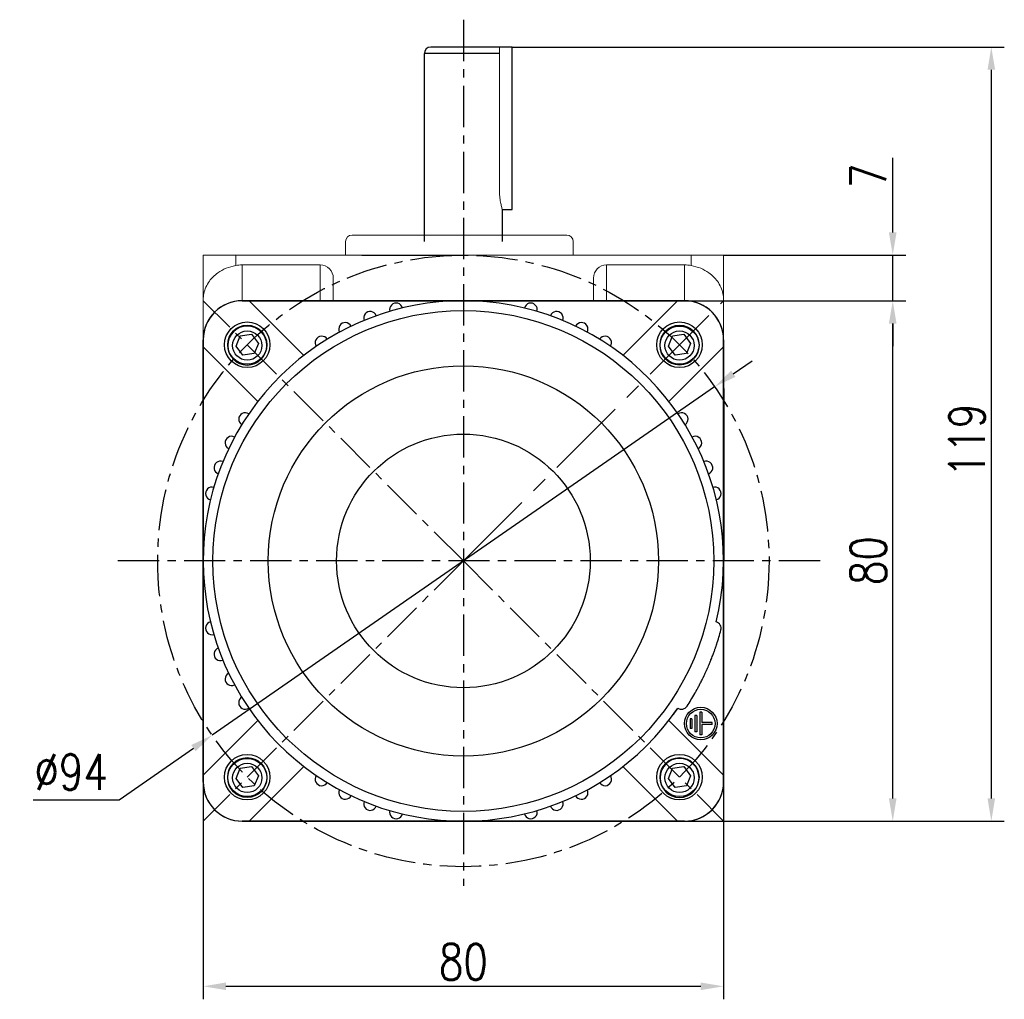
# Model space of a CAD drawing. Header units: inches. Extents: x -753 to 5070, y -3075 to 1581.
# Tile 63 of 178: x 2137 to 2288, y 1062 to 1212. Entities that reach past the tile are written whole.
import ezdxf

# ---------------------------------------------------------------- set-up
doc = ezdxf.new("R2010")
doc.units = ezdxf.units.IN
doc.header["$LTSCALE"] = 10
doc.header["$MEASUREMENT"] = 0
doc.linetypes.add('CENTER', pattern=[10.16, 6.35, -1.27, 1.27, -1.27])
for name, color, linetype in [('1轮廓实线层', 7, 'Continuous'), ('3中心线层', 1, 'CENTER'), ('7标注层', 4, 'Continuous')]:
    doc.layers.add(name, color=color, linetype=linetype)
doc.styles.add('TH_GBDIM', font='romans.shx', dxfattribs={"width": 0.8, "bigfont": 'gbcbig.shx'})
doc.dimstyles.new('TH_GBDIM', dxfattribs={"dimtxt": 3.5, "dimasz": 2.5, "dimexe": 2, "dimexo": 0, "dimgap": 1, "dimtad": 1, "dimdec": 4, "dimdsep": 46, "dimtxsty": 'TH_GBDIM', "dimcen": 0.09, "dimclrd": 4, "dimclre": 4, "dimclrt": 3, "dimadec": 0, "dimazin": 0, "dimtfac": 1, "dimtdec": 4, "dimtmove": 0, "dimatfit": 3, "dimfxl": 1, "dimtzin": 0, "dimarcsym": 0})

# ---------------------------------------------------------------- blocks, each defined once
blk = doc.blocks.new('*D170')
at = {"layer": '7标注层', "color": 4, "lineweight": -2, "transparency": 16777216}
for p, q in [((2165.05, 1107.48), (2165.05, 1061.77)), ((2245.05, 1107.48), (2245.05, 1061.77)), ((2168.55, 1063.77), (2241.55, 1063.77))]:
    blk.add_line(p, q, dxfattribs=at)
at = {"layer": '7标注层', "color": 4, "transparency": 16777216}
for points in [[(2168.55, 1064.35), (2168.55, 1063.18), (2165.05, 1063.77)], [(2241.55, 1064.35), (2241.55, 1063.18), (2245.05, 1063.77)]]:
    blk.add_solid(points, dxfattribs=at)
at = {"layer": 'Defpoints', "color": 0, "transparency": 16777216}
for p in [(2165.05, 1107.48), (2245.05, 1107.48), (2245.05, 1063.77)]:
    blk.add_point(p, dxfattribs=at)
at = {"layer": '7标注层', "color": 3, "transparency": 16777216, "insert": (2205.05, 1067.52), "char_height": 5.5, "attachment_point": 5, "style": 'TH_GBDIM'}
blk.add_mtext('{80}{}{}', dxfattribs=at)
blk = doc.blocks.new('*D171')
at = {"layer": '7标注层', "color": 4, "lineweight": -2, "transparency": 16777216}
for p, q in [((2234.93, 1169.15), (2273.07, 1169.15)), ((2271.07, 1092.65), (2271.07, 1165.65)), ((2245.05, 1089.15), (2273.07, 1089.15))]:
    blk.add_line(p, q, dxfattribs=at)
at = {"layer": '7标注层', "color": 4, "transparency": 16777216}
for points in [[(2270.48, 1165.65), (2271.65, 1165.65), (2271.07, 1169.15)], [(2270.48, 1092.65), (2271.65, 1092.65), (2271.07, 1089.15)]]:
    blk.add_solid(points, dxfattribs=at)
at = {"layer": 'Defpoints', "color": 0, "transparency": 16777216}
for p in [(2234.93, 1169.15), (2271.07, 1169.15), (2245.05, 1089.15)]:
    blk.add_point(p, dxfattribs=at)
at = {"layer": '7标注层', "color": 3, "transparency": 16777216, "insert": (2267.32, 1129.2), "char_height": 5.5, "attachment_point": 5, "rotation": 90, "style": 'TH_GBDIM'}
blk.add_mtext('{80}{}{}', dxfattribs=at)
blk = doc.blocks.new('*D172')
at = {"layer": '7标注层', "color": 4, "lineweight": -2, "transparency": 16777216}
for p, q in [((2271.07, 1179.65), (2271.07, 1191.14)), ((2245.05, 1176.15), (2273.07, 1176.15)), ((2271.07, 1169.15), (2271.07, 1176.15)), ((2246.62, 1169.15), (2273.07, 1169.15)), ((2271.07, 1165.65), (2271.07, 1162.15))]:
    blk.add_line(p, q, dxfattribs=at)
at = {"layer": '7标注层', "color": 4, "transparency": 16777216}
for points in [[(2270.48, 1179.65), (2271.65, 1179.65), (2271.07, 1176.15)], [(2270.48, 1165.65), (2271.65, 1165.65), (2271.07, 1169.15)]]:
    blk.add_solid(points, dxfattribs=at)
at = {"layer": 'Defpoints', "color": 0, "transparency": 16777216}
for p in [(2245.05, 1176.15), (2271.07, 1176.15), (2246.62, 1169.15)]:
    blk.add_point(p, dxfattribs=at)
at = {"layer": '7标注层', "color": 3, "transparency": 16777216, "insert": (2267.32, 1188.36), "char_height": 5.5, "attachment_point": 5, "rotation": 90, "style": 'TH_GBDIM'}
blk.add_mtext('{7}{}{}', dxfattribs=at)
blk = doc.blocks.new('*D173')
at = {"layer": '7标注层', "color": 4, "lineweight": -2, "transparency": 16777216}
for p, q in [((2246.55, 1157.93), (2249.43, 1159.92)), ((2243.68, 1155.93), (2166.43, 1102.37)), ((2152.12, 1092.45), (2163.55, 1100.38)), ((2138.89, 1092.45), (2152.12, 1092.45))]:
    blk.add_line(p, q, dxfattribs=at)
at = {"layer": '7标注层', "color": 4, "transparency": 16777216}
for points in [[(2246.22, 1158.41), (2246.89, 1157.45), (2243.68, 1155.93)], [(2163.22, 1100.86), (2163.88, 1099.9), (2166.43, 1102.37)]]:
    blk.add_solid(points, dxfattribs=at)
at = {"layer": 'Defpoints', "color": 0, "transparency": 16777216}
for p in [(2243.68, 1155.93), (2166.43, 1102.37)]:
    blk.add_point(p, dxfattribs=at)
at = {"layer": '7标注层', "color": 3, "transparency": 16777216, "insert": (2144.75, 1096.7), "char_height": 5.5, "attachment_point": 5, "style": 'TH_GBDIM'}
blk.add_mtext('{∅94}{}{}', dxfattribs=at)
blk = doc.blocks.new('*D174')
at = {"layer": '7标注层', "color": 4, "lineweight": -2, "transparency": 16777216}
for p, q in [((2212.55, 1208.15), (2288.22, 1208.15)), ((2286.22, 1204.65), (2286.22, 1092.65)), ((2221.52, 1089.15), (2288.22, 1089.15))]:
    blk.add_line(p, q, dxfattribs=at)
at = {"layer": '7标注层', "color": 4, "transparency": 16777216}
for points in [[(2285.64, 1204.65), (2286.81, 1204.65), (2286.22, 1208.15)], [(2285.64, 1092.65), (2286.81, 1092.65), (2286.22, 1089.15)]]:
    blk.add_solid(points, dxfattribs=at)
at = {"layer": 'Defpoints', "color": 0, "transparency": 16777216}
for p in [(2212.55, 1208.15), (2221.52, 1089.15), (2286.22, 1089.15)]:
    blk.add_point(p, dxfattribs=at)
at = {"layer": '7标注层', "color": 3, "transparency": 16777216, "insert": (2282.47, 1147.66), "char_height": 5.5, "attachment_point": 5, "rotation": 90, "style": 'TH_GBDIM'}
blk.add_mtext('{119}{}{}', dxfattribs=at)

msp = doc.modelspace()

# ---------------------------------------------------------------- linework, layer by layer
at = {"color": 7, "linetype": 'Continuous', "lineweight": 15}
msp.add_line((2210.596, 1186.14), (2210.596, 1208.154), dxfattribs=at)
for p, q in [((2179.303, 1169.154), (2171.053, 1169.154)), ((2179.303, 1169.154), (2187.45, 1169.154)), ((2187.45, 1169.154), (2194.015, 1169.154)), ((2216.055, 1169.154), (2230.803, 1169.154)), ((2239.053, 1169.154), (2230.803, 1169.154)), ((2165.053, 1163.154), (2165.053, 1154.904)), ((2170.107, 1162.177), (2170.759, 1163.747)), ((2170.759, 1163.747), (2172.489, 1164.004)), ((2172.489, 1164.004), (2173.53, 1162.598)), ((2236.575, 1162.177), (2237.226, 1163.747)), ((2237.226, 1163.747), (2238.956, 1164.004)), ((2238.956, 1164.004), (2239.997, 1162.598)), ((2245.053, 1154.904), (2245.053, 1163.154)), ((2171.148, 1160.771), (2170.107, 1162.177)), ((2173.53, 1162.598), (2172.879, 1161.027)), ((2237.616, 1160.771), (2236.575, 1162.177)), ((2239.997, 1162.598), (2239.346, 1161.027)), ((2172.879, 1161.027), (2171.148, 1160.771)), ((2239.346, 1161.027), (2237.616, 1160.771)), ((2165.053, 1111.551), (2165.053, 1154.904)), ((2245.053, 1154.904), (2245.053, 1146.756)), ((2165.053, 1103.404), (2165.053, 1111.551)), ((2165.053, 1103.404), (2165.053, 1095.154)), ((2245.053, 1095.154), (2245.053, 1103.404)), ((2170.107, 1095.709), (2170.759, 1097.279)), ((2170.759, 1097.279), (2172.489, 1097.536)), ((2172.489, 1097.536), (2173.53, 1096.13)), ((2173.53, 1096.13), (2172.879, 1094.56)), ((2236.575, 1095.709), (2237.226, 1097.279)), ((2237.226, 1097.279), (2238.956, 1097.536)), ((2238.956, 1097.536), (2239.997, 1096.13)), ((2239.997, 1096.13), (2239.346, 1094.56)), ((2171.148, 1094.303), (2170.107, 1095.709)), ((2172.879, 1094.56), (2171.148, 1094.303)), ((2237.616, 1094.303), (2236.575, 1095.709)), ((2239.346, 1094.56), (2237.616, 1094.303)), ((2171.053, 1089.154), (2179.303, 1089.154)), ((2230.803, 1089.154), (2239.053, 1089.154))]:
    msp.add_line(p, q)
for centre, radius in [((2171.819, 1162.387), 3.5), ((2238.286, 1162.387), 3.5), ((2171.819, 1162.27), 2.25), ((2238.286, 1162.27), 3), ((2238.286, 1162.27), 2.25), ((2171.819, 1095.92), 3.5), ((2238.286, 1095.92), 3.5), ((2171.819, 1095.803), 3), ((2171.819, 1095.803), 2.25), ((2238.286, 1095.803), 2.25)]:
    msp.add_circle(centre, radius)
at = {"extrusion": (0, 0, -1)}
for centre in [(-2171.819, 1162.27), (-2238.286, 1095.803)]:
    msp.add_circle(centre, 3, dxfattribs=at)
for centre, start, end in [((2171.053, 1163.154), 90, 180), ((2239.053, 1163.154), 0, 90), ((2171.053, 1095.154), 180, 270), ((2239.053, 1095.154), 270, 0)]:
    msp.add_arc(centre, 6, start, end)
at = {"color": 7, "linetype": 'Continuous', "lineweight": 15}
msp.add_open_spline([(2211.046, 1183.174), (2211.049, 1183.164), (2211.063, 1183.12), (2210.988, 1183.368), (2210.85, 1183.895), (2210.69, 1184.701), (2210.605, 1185.501), (2210.598, 1185.992), (2210.596, 1186.14)], degree=3, knots=[0, 0, 0, 0, 0.0602507, 0.2653074, 0.4728209, 0.6883267, 0.9057943, 1, 1, 1, 1], dxfattribs=at)
at = {"layer": '1轮廓实线层'}
for p, q in [((2212.553, 1208.154), (2200.053, 1208.154)), ((2212.553, 1183.154), (2212.553, 1208.154)), ((2199.053, 1178.248), (2199.053, 1207.154)), ((2207.053, 1207.154), (2199.053, 1207.154)), ((2210.596, 1207.154), (2207.053, 1207.154)), ((2211.053, 1178.248), (2211.053, 1183.154)), ((2171.053, 1169.154), (2172.124, 1169.154)), ((2172.124, 1169.154), (2205.053, 1169.154)), ((2172.124, 1169.154), (2172.424, 1168.854)), ((2180.526, 1160.752), (2172.424, 1168.854)), ((2205.053, 1169.154), (2237.981, 1169.154)), ((2237.681, 1168.854), (2229.579, 1160.752)), ((2237.681, 1168.854), (2237.981, 1169.154)), ((2237.981, 1169.154), (2239.053, 1169.154)), ((2165.053, 1162.083), (2165.053, 1163.154)), ((2245.053, 1163.154), (2245.053, 1162.083)), ((2165.053, 1129.154), (2165.053, 1162.083)), ((2165.353, 1161.783), (2165.053, 1162.083)), ((2165.353, 1161.783), (2173.455, 1153.681)), ((2236.651, 1153.681), (2244.753, 1161.783)), ((2245.053, 1162.083), (2244.753, 1161.783)), ((2245.053, 1162.083), (2245.053, 1129.154)), ((2245.08, 1155.654), (2245.065, 1102.654)), ((2165.053, 1096.225), (2165.053, 1129.154)), ((2245.053, 1129.154), (2245.053, 1096.225)), ((2244.003, 1116.354), (2244.003, 1116.354)), ((2240.953, 1105.404), (2240.653, 1105.404)), ((2240.653, 1105.404), (2240.653, 1102.904)), ((2240.953, 1105.404), (2240.953, 1102.904)), ((2241.703, 1105.904), (2241.403, 1105.904)), ((2241.403, 1105.904), (2241.403, 1102.404)), ((2241.703, 1105.904), (2241.703, 1104.304)), ((2173.455, 1104.627), (2165.353, 1096.525)), ((2244.753, 1096.525), (2236.651, 1104.627)), ((2240.203, 1104.904), (2239.903, 1104.904)), ((2239.903, 1104.904), (2239.903, 1103.404)), ((2240.203, 1104.904), (2240.203, 1103.404)), ((2243.303, 1104.304), (2241.703, 1104.304)), ((2241.703, 1104.004), (2241.703, 1102.404)), ((2243.303, 1104.004), (2241.703, 1104.004)), ((2243.303, 1104.004), (2243.303, 1104.304)), ((2240.203, 1103.404), (2239.903, 1103.404)), ((2240.953, 1102.904), (2240.653, 1102.904)), ((2241.703, 1102.404), (2241.403, 1102.404)), ((2172.424, 1089.454), (2180.526, 1097.556)), ((2229.579, 1097.556), (2237.681, 1089.454)), ((2165.053, 1096.225), (2165.353, 1096.525)), ((2165.053, 1095.154), (2165.053, 1096.225)), ((2244.753, 1096.525), (2245.053, 1096.225)), ((2245.053, 1096.225), (2245.053, 1095.154)), ((2172.124, 1089.154), (2171.053, 1089.154)), ((2172.424, 1089.454), (2172.124, 1089.154)), ((2205.053, 1089.154), (2172.124, 1089.154)), ((2237.981, 1089.154), (2205.053, 1089.154)), ((2237.981, 1089.154), (2237.681, 1089.454)), ((2239.053, 1089.154), (2237.981, 1089.154))]:
    msp.add_line(p, q, dxfattribs=at)
at = {"layer": '1轮廓实线层', "color": 7, "linetype": 'Continuous', "lineweight": 15}
for p, q in [((2186.944, 1178.248), (2186.944, 1176.154)), ((2187.943, 1179.248), (2204.738, 1179.248)), ((2204.738, 1179.248), (2220.945, 1179.248)), ((2221.944, 1176.154), (2221.944, 1178.248)), ((2165.053, 1176.154), (2170.053, 1176.154)), ((2165.053, 1169.315), (2165.053, 1176.154)), ((2170.053, 1176.154), (2170.053, 1174.569)), ((2170.053, 1176.154), (2240.053, 1176.154)), ((2240.053, 1174.569), (2240.053, 1176.154)), ((2240.053, 1176.154), (2245.053, 1176.154)), ((2245.053, 1176.154), (2245.053, 1169.315)), ((2171.053, 1174.654), (2171.053, 1169.154)), ((2183.053, 1174.654), (2171.053, 1174.654)), ((2183.053, 1169.154), (2183.053, 1174.654)), ((2227.053, 1174.654), (2227.053, 1169.154)), ((2227.053, 1174.654), (2239.053, 1174.654)), ((2239.053, 1169.154), (2239.053, 1174.654)), ((2185.053, 1172.633), (2185.053, 1169.154)), ((2225.053, 1169.154), (2225.053, 1172.633)), ((2165.053, 1163.154), (2165.053, 1169.315)), ((2171.053, 1169.154), (2172.124, 1169.154)), ((2172.124, 1169.154), (2194.015, 1169.154)), ((2237.981, 1169.154), (2239.053, 1169.154)), ((2245.053, 1169.315), (2245.053, 1163.154)), ((2165.053, 1162.083), (2165.053, 1163.154)), ((2245.053, 1163.154), (2245.053, 1162.083)), ((2165.053, 1129.154), (2165.053, 1162.083)), ((2245.053, 1162.083), (2245.053, 1129.154)), ((2165.053, 1096.225), (2165.053, 1129.154)), ((2245.053, 1129.154), (2245.053, 1096.225)), ((2165.053, 1095.154), (2165.053, 1096.225)), ((2245.053, 1096.225), (2245.053, 1095.154)), ((2194.015, 1089.154), (2172.124, 1089.154)), ((2237.981, 1089.154), (2216.055, 1089.154)), ((2239.053, 1089.154), (2237.981, 1089.154))]:
    msp.add_line(p, q, dxfattribs=at)
at = {"layer": '1轮廓实线层', "color": 0}
for points in [[(2216.055, 1169.154), (2171.053, 1169.154, 0.4142136), (2165.053, 1163.154), (2165.053, 1095.154, 0.4142136), (2171.053, 1089.154), (2216.055, 1089.154)], [(2216.055, 1089.154), (2239.053, 1089.154, 0.4142136), (2245.053, 1095.154), (2245.053, 1163.154, 0.4142136), (2239.053, 1169.154), (2216.055, 1169.154)]]:
    msp.add_lwpolyline(points, format="xyb", dxfattribs=at)
at = {"layer": '1轮廓实线层'}
for centre, radius in [((2205.053, 1129.154), 38.5), ((2171.819, 1162.388), 3.5), ((2238.287, 1162.388), 3.5), ((2171.819, 1162.388), 3), ((2238.287, 1162.388), 3), ((2205.053, 1129.154), 30), ((2205.053, 1129.154), 19.5), ((2241.553, 1104.154), 2.5), ((2241.553, 1104.154), 2.2), ((2171.819, 1095.92), 3.5), ((2238.287, 1095.92), 3.5), ((2171.819, 1095.92), 3), ((2238.287, 1095.92), 3)]:
    msp.add_circle(centre, radius, dxfattribs=at)
for centre, radius, start, end in [((2200.053, 1207.154), 1, 90, 180), ((2205.053, 1129.154), 40, 346.43243, 325.56757), ((2171.053, 1163.154), 6, 90, 180), ((2194.7, 1167.791), 1, 14.28378, 195.71622), ((2215.405, 1167.791), 1, 344.28378, 165.71622), ((2239.053, 1163.154), 6, 0, 90), ((2190.718, 1166.497), 1, 20.28378, 201.71622), ((2219.387, 1166.497), 1, 338.28378, 159.71622), ((2186.893, 1164.794), 1, 26.28378, 207.71622), ((2223.212, 1164.794), 1, 332.28378, 153.71622), ((2183.267, 1162.701), 1, 32.28378, 213.71622), ((2226.838, 1162.701), 1, 326.28378, 147.71622), ((2171.506, 1150.939), 1, 56.28378, 237.71622), ((2238.599, 1150.939), 1, 302.28378, 123.71622), ((2169.412, 1147.313), 1, 62.28378, 243.71622), ((2240.693, 1147.313), 1, 296.28378, 117.71622), ((2167.709, 1143.488), 1, 68.28378, 249.71622), ((2242.396, 1143.488), 1, 290.28378, 111.71622), ((2166.416, 1139.506), 1, 74.28378, 255.71622), ((2243.69, 1139.506), 1, 284.28378, 105.71622), ((2166.416, 1118.801), 1, 104.28378, 285.71622), ((2205.053, 1129.154), 38.5, 346.01062, 346.01275), ((2205.053, 1129.154), 40, 346.43243, 347.05742), ((2205.053, 1129.154), 40, 346.43243, 347.05742), ((2243.69, 1118.801), 1, 345, 75.71622), ((2205.053, 1129.154), 41, 341.8093, 345), ((2167.709, 1114.819), 1, 110.28378, 291.71622), ((2169.412, 1110.994), 1, 116.28378, 297.71622), ((2171.506, 1107.368), 1, 122.28378, 303.71622), ((2205.053, 1129.154), 41, 327, 330.1907), ((2238.599, 1107.368), 1, 236.28378, 327), ((2205.053, 1129.154), 40, 323.821, 325.56757), ((2205.053, 1129.154), 40, 323.821, 325.56757), ((2205.053, 1129.154), 40, 323.821, 323.82562), ((2183.267, 1095.607), 1, 146.28378, 327.71622), ((2226.838, 1095.607), 1, 212.28378, 33.71622), ((2171.053, 1095.154), 6, 180, 270), ((2239.053, 1095.154), 6, 270, 0), ((2186.893, 1093.513), 1, 152.28378, 333.71622), ((2223.212, 1093.513), 1, 206.28378, 27.71622), ((2190.718, 1091.81), 1, 158.28378, 339.71622), ((2219.387, 1091.81), 1, 200.28378, 21.71622), ((2194.7, 1090.517), 1, 164.28378, 345.71622), ((2215.405, 1090.517), 1, 194.28378, 15.71622)]:
    msp.add_arc(centre, radius, start, end, dxfattribs=at)
at = {"layer": '1轮廓实线层', "color": 7, "linetype": 'Continuous', "lineweight": 15}
for centre, radius, start, end in [((2187.944, 1178.248), 1, 90, 180), ((2220.944, 1178.248), 1, 0, 90), ((2171.053, 1163.154), 6, 90, 180), ((2239.053, 1163.154), 6, 0, 90), ((2171.053, 1095.154), 6, 180, 270), ((2239.053, 1095.154), 6, 270, 0)]:
    msp.add_arc(centre, radius, start, end, dxfattribs=at)
for centre, major_axis, start_param, end_param in [((2171.053, 1168.591), (0, -6.063), 3.1415927, 3.3090407), ((2183.053, 1172.633), (0, -2.021), 1.5707963, 3.1415927), ((2227.053, 1172.633), (0, 2.021), 0, 1.5707963), ((2239.053, 1168.591), (0, 6.063), 6.1157372, 6.2831853)]:
    msp.add_ellipse(centre, major_axis=major_axis, ratio=0.9896874, start_param=start_param, end_param=end_param, dxfattribs=at)
for points, knots in [([(2170.053, 1174.569), (2169.543, 1174.447), (2168.525, 1174.204), (2167.385, 1173.543), (2166.562, 1172.853), (2165.931, 1172.116), (2165.43, 1171.249), (2165.121, 1170.29), (2165.053, 1169.636), (2165.053, 1169.318), (2165.053, 1169.315)], [0, 0, 0, 0, 0.1632796, 0.325761, 0.4399397, 0.5573936, 0.7048218, 0.8564876, 0.9983726, 1, 1, 1, 1]), ([(2245.053, 1169.315), (2245.053, 1169.318), (2245.052, 1169.636), (2244.985, 1170.281), (2244.679, 1171.24), (2244.185, 1172.102), (2243.549, 1172.847), (2242.728, 1173.539), (2241.58, 1174.204), (2240.562, 1174.447), (2240.053, 1174.569)], [0, 0, 0, 0, 0.0016274, 0.1435129, 0.2910808, 0.4426062, 0.5569336, 0.6742378, 0.8367196, 1, 1, 1, 1])]:
    msp.add_open_spline(points, degree=3, knots=knots, dxfattribs=at)
at = {"layer": '1轮廓实线层'}
msp.add_open_spline([(2240.628, 1108.772), (2240.628, 1108.772), (2240.628, 1108.772), (2240.628, 1108.772), (2240.634, 1108.783), (2240.654, 1108.818), (2240.67, 1108.847), (2240.674, 1108.853), (2240.681, 1108.866), (2240.685, 1108.873), (2240.698, 1108.895), (2240.707, 1108.911), (2240.736, 1108.962), (2240.781, 1109.042), (2240.838, 1109.143), (2240.885, 1109.227), (2240.901, 1109.256), (2240.935, 1109.318), (2240.953, 1109.35), (2241.008, 1109.45), (2241.086, 1109.592), (2241.172, 1109.752), (2241.262, 1109.921), (2241.309, 1110.01), (2241.371, 1110.128), (2241.383, 1110.151), (2241.408, 1110.199), (2241.446, 1110.272), (2241.484, 1110.346), (2241.562, 1110.496), (2241.667, 1110.703), (2241.776, 1110.922), (2241.859, 1111.091), (2241.887, 1111.148), (2241.93, 1111.235), (2241.944, 1111.264), (2241.972, 1111.323), (2241.986, 1111.352), (2242.057, 1111.499), (2242.17, 1111.737), (2242.282, 1111.98), (2242.395, 1112.225), (2242.451, 1112.349), (2242.52, 1112.505), (2242.534, 1112.537), (2242.562, 1112.599), (2242.603, 1112.693), (2242.644, 1112.786), (2242.724, 1112.972), (2242.829, 1113.218), (2242.931, 1113.461), (2242.992, 1113.611), (2243.005, 1113.642), (2243.029, 1113.702), (2243.042, 1113.732), (2243.078, 1113.821), (2243.102, 1113.881), (2243.172, 1114.056), (2243.262, 1114.284), (2243.345, 1114.501), (2243.405, 1114.659), (2243.434, 1114.737), (2243.463, 1114.814), (2243.482, 1114.864), (2243.491, 1114.89), (2243.537, 1115.014), (2243.607, 1115.203), (2243.699, 1115.461), (2243.752, 1115.614), (2243.784, 1115.704), (2243.79, 1115.722), (2243.802, 1115.756), (2243.808, 1115.773), (2243.825, 1115.824), (2243.836, 1115.855), (2243.867, 1115.947), (2243.905, 1116.057), (2243.934, 1116.144), (2243.953, 1116.201), (2243.959, 1116.218), (2243.969, 1116.25), (2243.974, 1116.265), (2243.987, 1116.303), (2243.999, 1116.341), (2244.003, 1116.354), (2244.003, 1116.354)], degree=3, knots=[0, 0, 0, 0, 0.0017158, 0.0017158, 0.0329122, 0.0641086, 0.0641086, 0.0719077, 0.0719077, 0.0797068, 0.0797068, 0.0953049, 0.0953049, 0.1265013, 0.1576977, 0.1576977, 0.1732959, 0.1732959, 0.1888941, 0.1888941, 0.2200905, 0.2512869, 0.2512869, 0.2824832, 0.2824832, 0.2902823, 0.2902823, 0.2980814, 0.3136796, 0.3136796, 0.344876, 0.3760724, 0.3760724, 0.3916706, 0.3916706, 0.3994697, 0.3994697, 0.4072688, 0.4072688, 0.4384651, 0.4696615, 0.4696615, 0.5008579, 0.5008579, 0.508657, 0.508657, 0.5164561, 0.5320543, 0.5320543, 0.5632507, 0.594447, 0.594447, 0.6022461, 0.6022461, 0.6100452, 0.6100452, 0.6256434, 0.6256434, 0.6568398, 0.6880362, 0.6880362, 0.7036344, 0.7114335, 0.7114335, 0.7192326, 0.7192326, 0.750429, 0.7816253, 0.8128217, 0.8128217, 0.8206208, 0.8206208, 0.8284199, 0.8284199, 0.8440181, 0.8440181, 0.8752145, 0.9064109, 0.9064109, 0.922009, 0.922009, 0.9376072, 0.9376072, 0.9688036, 1, 1, 1, 1], dxfattribs=at)
at = {"layer": '3中心线层', "ltscale": 0.1}
for p, q in [((2205.053, 1212.356), (2205.053, 1079.205)), ((2205.053, 1129.154), (2165.062, 1169.144)), ((2259.892, 1129.154), (2151.683, 1129.154)), ((2205.053, 1129.154), (2165.062, 1089.163)), ((2205.053, 1129.154), (2245.043, 1089.163))]:
    msp.add_line(p, q, dxfattribs=at)
at = {"layer": '3中心线层', "ltscale": 0.2}
msp.add_line((2205.053, 1129.154), (2245.043, 1169.144), dxfattribs=at)
at = {"layer": '3中心线层', "ltscale": 0.1}
msp.add_circle((2205.053, 1129.154), 47, dxfattribs=at)
at = {"layer": '7标注层', "color": 7}
msp.add_line((2211.057, 1183.154), (2212.553, 1183.154), dxfattribs=at)
at = {"layer": '7标注层'}
msp.add_line((2189.444, 1176.154), (2205.053, 1176.154), dxfattribs=at)

# ---------------------------------------------------------------- dimensions: what is measured, and where the dimension line sits
for base, p1, p2, picture, middle in [((2286.222, 1089.154), (2212.553, 1208.154), (2221.517, 1089.154), '*D174', (2286.222, 1147.664)), ((2271.068, 1176.154), (2246.615, 1169.154), (2245.053, 1176.154), '*D172', (2271.068, 1188.359)), ((2271.068, 1169.154), (2245.053, 1089.154), (2234.928, 1169.154), '*D171', (2271.068, 1129.202))]:
    dim = msp.add_linear_dim(base=base, p1=p1, p2=p2, angle=90, text='{<>}{}{}', dimstyle='TH_GBDIM', override={"dimtxt": 5.5, "dimasz": 3.5, "dimdec": 1, "dimadec": 1}, dxfattribs=at)
    dim.commit()
    dim.dimension.update_dxf_attribs({"geometry": picture, "text_midpoint": middle, "dimtype": 160})
dim = msp.add_diameter_dim_2p(p1=(2243.677, 1155.934), p2=(2166.428, 1102.374), text='{<>}{}{}', dimstyle='TH_GBDIM', override={"dimtxt": 5.5, "dimasz": 3.5, "dimgap": 1.5, "dimtoh": 1, "dimdec": 0}, dxfattribs=at)
dim.commit()
dim.dimension.update_dxf_attribs({"geometry": '*D173', "text_midpoint": (2144.753, 1092.452), "dimtype": 163})
dim = msp.add_linear_dim(base=(2245.053, 1063.768), p1=(2165.053, 1107.477), p2=(2245.053, 1107.477), text='{<>}{}{}', dimstyle='TH_GBDIM', override={"dimtxt": 5.5, "dimasz": 3.5, "dimdec": 1, "dimadec": 1}, dxfattribs=at)
dim.commit()
dim.dimension.update_dxf_attribs({"geometry": '*D170', "text_midpoint": (2205.053, 1063.768), "dimtype": 160})

doc.saveas('drawing.dxf')
